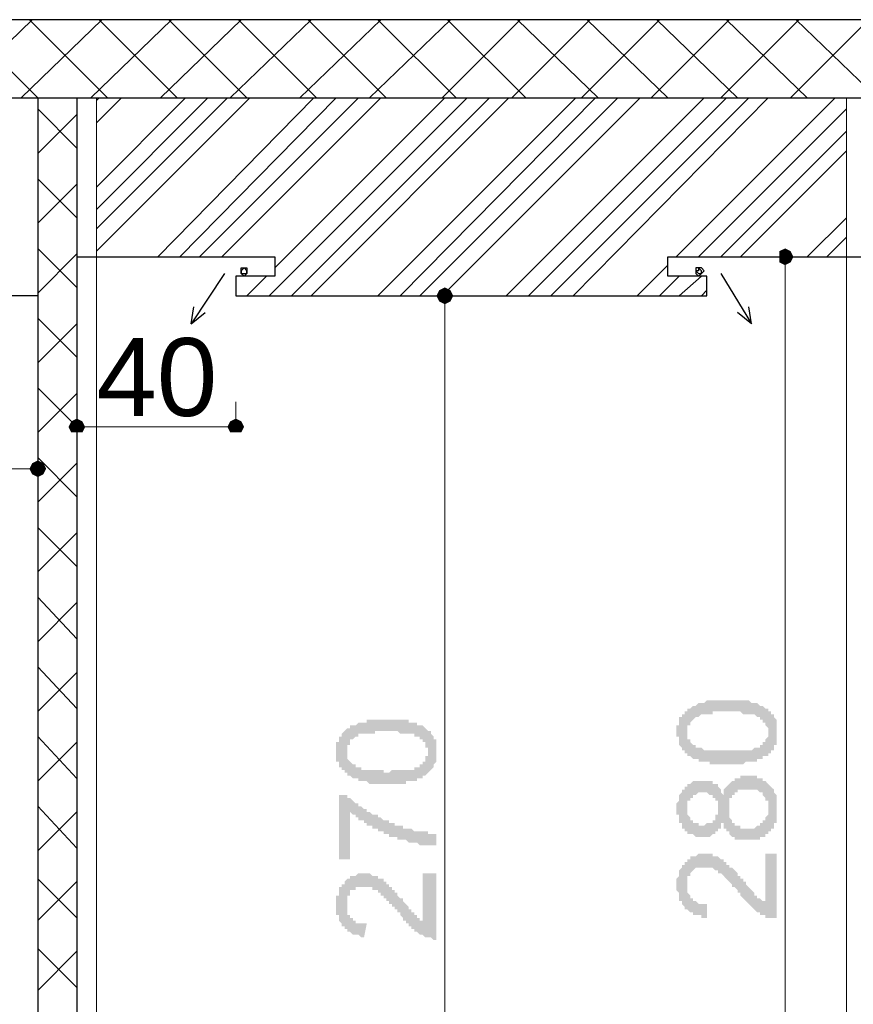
# Model space of a CAD drawing. Header units: metres. Extents: x 5.7 to 89.8, y 4 to 63.5.
# Tile 4 of 72: x 14.7 to 17.6, y 14 to 17.4. Entities that reach past the tile are written whole.
import ezdxf

# ---------------------------------------------------------------- set-up
doc = ezdxf.new("R2010")
doc.units = ezdxf.units.M
doc.header["$MEASUREMENT"] = 0
for name, color, linetype in [('PDF11_boresh-1', 7, 'Continuous'), ('PDF11_dim', 7, 'Continuous'), ('PDF11_halozen', 7, 'Continuous'), ('PDF11_hatch-borshi', 7, 'Continuous'), ('PDF11_kaff', 7, 'Continuous'), ('PDF11_Text', 7, 'Continuous'), ('PDF11_wall', 7, 'Continuous'), ('PDF11_wall-asli', 7, 'Continuous')]:
    doc.layers.add(name, color=color, linetype=linetype)
doc.styles.add('PDF Arial', font='arial.ttf')

msp = doc.modelspace()

# ---------------------------------------------------------------- hatches: boundary and pattern name
at = {"layer": 'PDF11_dim', "transparency": 33554559}
h = msp.add_hatch(color=256, dxfattribs=at)
h.paths.add_polyline_path([(17.1467, 14.7999), (17.1467, 14.7999), (17.1371, 14.7999), (17.1371, 14.7999), (17.1275, 14.7999), (17.1275, 14.7999), (17.1179, 14.7999), (17.1082, 14.7999), (17.1082, 14.7999), (17.0986, 14.7999), (17.0986, 14.7999), (17.089, 14.7999), (17.089, 14.8096), (17.089, 14.8096), (17.0793, 14.8096), (17.0793, 14.8096), (17.0697, 14.8096), (17.0697, 14.8096), (17.0601, 14.8096), (17.0601, 14.8096), (17.0601, 14.8096), (17.0504, 14.8096), (17.0504, 14.8192), (17.0408, 14.8192), (17.0408, 14.8192), (17.0312, 14.8192), (17.0312, 14.8192), (17.0215, 14.8288), (17.0215, 14.8288), (17.0215, 14.8288), (17.0119, 14.8288), (17.0119, 14.8385), (17.0119, 14.8385), (17.0023, 14.8385), (17.0023, 14.8481), (17.0023, 14.8481), (16.9926, 14.8481), (16.9926, 14.8577), (16.9926, 14.8577), (16.9926, 14.8577), (16.983, 14.8674), (16.983, 14.8674), (16.983, 14.877), (16.983, 14.877), (16.983, 14.8866), (16.983, 14.8866), (16.983, 14.8963), (16.9734, 14.8963), (16.9734, 14.9059), (16.9734, 14.9059), (16.9734, 14.9155), (16.9734, 14.9155), (16.9734, 14.9155), (16.9734, 14.9251), (16.9734, 14.9251), (16.9734, 14.9348), (16.983, 14.9348), (16.983, 14.9444), (16.983, 14.9444), (16.983, 14.954), (16.983, 14.954), (16.983, 14.954), (16.983, 14.9637), (16.9926, 14.9637), (16.9926, 14.9637), (16.9926, 14.9733), (17.0023, 14.9733), (17.0023, 14.9829), (17.0023, 14.9829), (17.0119, 14.9829), (17.0119, 14.9926), (17.0119, 14.9926), (17.0215, 14.9926), (17.0215, 14.9926), (17.0312, 15.0022), (17.0312, 15.0022), (17.0312, 15.0022), (17.0408, 15.0022), (17.0408, 15.0022), (17.0504, 15.0118), (17.0504, 15.0118), (17.0601, 15.0118), (17.0601, 15.0118), (17.0697, 15.0118), (17.0697, 15.0118), (17.0697, 15.0118), (17.0793, 15.0215), (17.0793, 15.0215), (17.089, 15.0215), (17.089, 15.0215), (17.0986, 15.0215), (17.0986, 15.0215), (17.0986, 15.0215), (17.1082, 15.0215), (17.1082, 15.0215), (17.1179, 15.0215), (17.1179, 15.0215), (17.1275, 15.0215), (17.1371, 15.0215), (17.1371, 15.0215), (17.1467, 15.0215), (17.1467, 15.0215), (17.1467, 15.0215), (17.1564, 15.0215), (17.166, 15.0215), (17.166, 15.0215), (17.1756, 15.0215), (17.1756, 15.0215), (17.1853, 15.0215), (17.1853, 15.0215), (17.1949, 15.0215), (17.1949, 15.0215), (17.2045, 15.0215), (17.2045, 15.0215), (17.2142, 15.0215), (17.2142, 15.0215), (17.2238, 15.0215), (17.2238, 15.0215), (17.2334, 15.0118), (17.2334, 15.0118), (17.2334, 15.0118), (17.2431, 15.0118), (17.2431, 15.0118), (17.2431, 15.0118), (17.2527, 15.0118), (17.2527, 15.0118), (17.2623, 15.0022), (17.2623, 15.0022), (17.272, 15.0022), (17.272, 15.0022), (17.2816, 14.9926), (17.2816, 14.9926), (17.2912, 14.9926), (17.2912, 14.9926), (17.2912, 14.9829), (17.3008, 14.9829), (17.3008, 14.9829), (17.3008, 14.9733), (17.3008, 14.9733), (17.3105, 14.9733), (17.3105, 14.9637), (17.3105, 14.9637), (17.3105, 14.9637), (17.3201, 14.954), (17.3201, 14.954), (17.3201, 14.9444), (17.3201, 14.9444), (17.3201, 14.9348), (17.3201, 14.9348), (17.3201, 14.9251), (17.3201, 14.9251), (17.3201, 14.9155), (17.3201, 14.9155), (17.3201, 14.9155), (17.3201, 14.9059), (17.3201, 14.9059), (17.3201, 14.8963), (17.3201, 14.8963), (17.3201, 14.8866), (17.3201, 14.8866), (17.3201, 14.877), (17.3201, 14.877), (17.3201, 14.8674), (17.3105, 14.8674), (17.3105, 14.8577), (17.3105, 14.8577), (17.3105, 14.8577), (17.3105, 14.8481), (17.3008, 14.8481), (17.3008, 14.8481), (17.3008, 14.8385), (17.2912, 14.8385), (17.2912, 14.8385), (17.2912, 14.8385), (17.2912, 14.8288), (17.2816, 14.8288), (17.2816, 14.8288), (17.2816, 14.8288), (17.272, 14.8288), (17.272, 14.8192), (17.272, 14.8192), (17.2623, 14.8192), (17.2623, 14.8192), (17.2527, 14.8192), (17.2527, 14.8192), (17.2527, 14.8096), (17.2431, 14.8096), (17.2431, 14.8096), (17.2334, 14.8096), (17.2334, 14.8096), (17.2238, 14.8096), (17.2238, 14.8096), (17.2142, 14.8096), (17.2142, 14.8096), (17.2045, 14.7999), (17.2045, 14.7999), (17.1949, 14.7999), (17.1949, 14.7999), (17.1853, 14.7999), (17.1756, 14.7999), (17.1756, 14.7999), (17.166, 14.7999), (17.166, 14.7999), (17.1564, 14.7999), (17.1467, 14.7999)], flags=0)
h.paths.add_polyline_path([(17.1467, 14.8481), (17.1564, 14.8481), (17.166, 14.8481), (17.166, 14.8481), (17.1756, 14.8481), (17.1853, 14.8481), (17.1853, 14.8481), (17.1949, 14.8481), (17.2045, 14.8481), (17.2045, 14.8481), (17.2142, 14.8481), (17.2142, 14.8481), (17.2238, 14.8481), (17.2238, 14.8481), (17.2334, 14.8481), (17.2334, 14.8481), (17.2334, 14.8481), (17.2431, 14.8577), (17.2431, 14.8577), (17.2431, 14.8577), (17.2527, 14.8577), (17.2527, 14.8577), (17.2527, 14.8577), (17.2623, 14.8577), (17.2623, 14.8674), (17.2623, 14.8674), (17.2623, 14.8674), (17.272, 14.8674), (17.272, 14.877), (17.2816, 14.877), (17.2816, 14.877), (17.2816, 14.8866), (17.2816, 14.8866), (17.2912, 14.8963), (17.2912, 14.8963), (17.2912, 14.8963), (17.2912, 14.9059), (17.2912, 14.9059), (17.2912, 14.9155), (17.2912, 14.9155), (17.2912, 14.9251), (17.2912, 14.9251), (17.2912, 14.9251), (17.2816, 14.9348), (17.2816, 14.9348), (17.2816, 14.9444), (17.2816, 14.9444), (17.272, 14.9444), (17.272, 14.954), (17.272, 14.954), (17.2623, 14.954), (17.2623, 14.9637), (17.2623, 14.9637), (17.2623, 14.9637), (17.2527, 14.9637), (17.2527, 14.9637), (17.2527, 14.9637), (17.2431, 14.9733), (17.2431, 14.9733), (17.2334, 14.9733), (17.2334, 14.9733), (17.2334, 14.9733), (17.2238, 14.9733), (17.2238, 14.9733), (17.2142, 14.9733), (17.2142, 14.9733), (17.2045, 14.9733), (17.2045, 14.9733), (17.1949, 14.9829), (17.1949, 14.9829), (17.1853, 14.9829), (17.1756, 14.9829), (17.1756, 14.9829), (17.166, 14.9829), (17.1564, 14.9829), (17.1564, 14.9829), (17.1467, 14.9829), (17.1467, 14.9829), (17.1371, 14.9829), (17.1275, 14.9829), (17.1275, 14.9829), (17.1179, 14.9829), (17.1082, 14.9829), (17.1082, 14.9829), (17.0986, 14.9829), (17.0986, 14.9733), (17.089, 14.9733), (17.089, 14.9733), (17.0793, 14.9733), (17.0793, 14.9733), (17.0697, 14.9733), (17.0697, 14.9733), (17.0601, 14.9733), (17.0601, 14.9733), (17.0601, 14.9733), (17.0504, 14.9637), (17.0504, 14.9637), (17.0504, 14.9637), (17.0408, 14.9637), (17.0408, 14.9637), (17.0408, 14.9637), (17.0408, 14.9637), (17.0312, 14.954), (17.0312, 14.954), (17.0312, 14.954), (17.0215, 14.9444), (17.0215, 14.9444), (17.0215, 14.9444), (17.0215, 14.9348), (17.0119, 14.9348), (17.0119, 14.9251), (17.0119, 14.9251), (17.0119, 14.9155), (17.0119, 14.9155), (17.0119, 14.9155), (17.0119, 14.9059), (17.0119, 14.9059), (17.0119, 14.8963), (17.0119, 14.8963), (17.0119, 14.8866), (17.0215, 14.8866), (17.0215, 14.877), (17.0215, 14.877), (17.0215, 14.877), (17.0312, 14.8674), (17.0312, 14.8674), (17.0312, 14.8674), (17.0408, 14.8674), (17.0408, 14.8577), (17.0408, 14.8577), (17.0504, 14.8577), (17.0504, 14.8577), (17.0504, 14.8577), (17.0601, 14.8577), (17.0601, 14.8577), (17.0601, 14.8577), (17.0697, 14.8481), (17.0697, 14.8481), (17.0793, 14.8481), (17.0793, 14.8481), (17.089, 14.8481), (17.089, 14.8481), (17.0986, 14.8481), (17.0986, 14.8481), (17.1082, 14.8481), (17.1082, 14.8481), (17.1179, 14.8481), (17.1275, 14.8481), (17.1275, 14.8481), (17.1371, 14.8481), (17.1467, 14.8481), (17.1467, 14.8481), (17.1467, 14.8481)], flags=0)
h = msp.add_hatch(color=256, dxfattribs=at)
h.paths.add_polyline_path([(15.9717, 14.7325), (15.9717, 14.7325), (15.9621, 14.7325), (15.9525, 14.7325), (15.9525, 14.7325), (15.9428, 14.7325), (15.9428, 14.7325), (15.9332, 14.7325), (15.9332, 14.7325), (15.9236, 14.7325), (15.9236, 14.7325), (15.914, 14.7325), (15.914, 14.7325), (15.9043, 14.7422), (15.9043, 14.7422), (15.8947, 14.7422), (15.8947, 14.7422), (15.8947, 14.7422), (15.8851, 14.7422), (15.8851, 14.7422), (15.8754, 14.7422), (15.8754, 14.7422), (15.8754, 14.7518), (15.8658, 14.7518), (15.8658, 14.7518), (15.8562, 14.7518), (15.8562, 14.7518), (15.8465, 14.7614), (15.8465, 14.7614), (15.8369, 14.7614), (15.8369, 14.7614), (15.8369, 14.7711), (15.8273, 14.7711), (15.8273, 14.7711), (15.8273, 14.7807), (15.8176, 14.7807), (15.8176, 14.7807), (15.8176, 14.7903), (15.8176, 14.7903), (15.808, 14.7903), (15.808, 14.7999), (15.808, 14.7999), (15.808, 14.8096), (15.808, 14.8096), (15.7984, 14.8096), (15.7984, 14.8192), (15.7984, 14.8192), (15.7984, 14.8288), (15.7984, 14.8288), (15.7984, 14.8385), (15.7984, 14.8481), (15.7984, 14.8481), (15.7984, 14.8481), (15.7984, 14.8577), (15.7984, 14.8577), (15.7984, 14.8674), (15.7984, 14.8674), (15.7984, 14.877), (15.808, 14.877), (15.808, 14.877), (15.808, 14.8866), (15.808, 14.8866), (15.808, 14.8963), (15.808, 14.8963), (15.8176, 14.8963), (15.8176, 14.9059), (15.8176, 14.9059), (15.8273, 14.9155), (15.8273, 14.9155), (15.8273, 14.9155), (15.8369, 14.9251), (15.8369, 14.9251), (15.8465, 14.9251), (15.8465, 14.9251), (15.8465, 14.9348), (15.8562, 14.9348), (15.8562, 14.9348), (15.8658, 14.9348), (15.8658, 14.9348), (15.8754, 14.9444), (15.8754, 14.9444), (15.8754, 14.9444), (15.8851, 14.9444), (15.8947, 14.9444), (15.8947, 14.9444), (15.8947, 14.9444), (15.9043, 14.9444), (15.9043, 14.954), (15.9043, 14.954), (15.914, 14.954), (15.914, 14.954), (15.9236, 14.954), (15.9236, 14.954), (15.9332, 14.954), (15.9332, 14.954), (15.9428, 14.954), (15.9428, 14.954), (15.9525, 14.954), (15.9525, 14.954), (15.9621, 14.954), (15.9717, 14.954), (15.9717, 14.954), (15.9717, 14.954), (15.9814, 14.954), (15.9814, 14.954), (15.991, 14.954), (16.0006, 14.954), (16.0006, 14.954), (16.0103, 14.954), (16.0103, 14.954), (16.0199, 14.954), (16.0199, 14.954), (16.0295, 14.954), (16.0295, 14.954), (16.0392, 14.954), (16.0392, 14.954), (16.0488, 14.954), (16.0488, 14.9444), (16.0488, 14.9444), (16.0584, 14.9444), (16.0584, 14.9444), (16.0681, 14.9444), (16.0681, 14.9444), (16.0681, 14.9444), (16.0777, 14.9444), (16.0777, 14.9348), (16.0873, 14.9348), (16.0873, 14.9348), (16.0969, 14.9348), (16.0969, 14.9348), (16.1066, 14.9251), (16.1066, 14.9251), (16.1066, 14.9251), (16.1162, 14.9155), (16.1162, 14.9155), (16.1162, 14.9155), (16.1258, 14.9155), (16.1258, 14.9059), (16.1258, 14.9059), (16.1258, 14.9059), (16.1355, 14.8963), (16.1355, 14.8963), (16.1355, 14.8866), (16.1355, 14.8866), (16.1451, 14.8866), (16.1451, 14.877), (16.1451, 14.877), (16.1451, 14.8674), (16.1451, 14.8674), (16.1451, 14.8577), (16.1451, 14.8577), (16.1451, 14.8481), (16.1451, 14.8481), (16.1451, 14.8481), (16.1451, 14.8385), (16.1451, 14.8385), (16.1451, 14.8288), (16.1451, 14.8288), (16.1451, 14.8192), (16.1451, 14.8192), (16.1451, 14.8096), (16.1451, 14.8096), (16.1355, 14.7999), (16.1355, 14.7999), (16.1355, 14.7903), (16.1355, 14.7903), (16.1355, 14.7903), (16.1258, 14.7807), (16.1258, 14.7807), (16.1258, 14.7807), (16.1162, 14.7711), (16.1162, 14.7711), (16.1162, 14.7711), (16.1162, 14.7711), (16.1066, 14.7614), (16.1066, 14.7614), (16.1066, 14.7614), (16.0969, 14.7614), (16.0969, 14.7518), (16.0969, 14.7518), (16.0873, 14.7518), (16.0873, 14.7518), (16.0873, 14.7518), (16.0777, 14.7518), (16.0777, 14.7422), (16.0681, 14.7422), (16.0681, 14.7422), (16.0584, 14.7422), (16.0584, 14.7422), (16.0584, 14.7422), (16.0488, 14.7422), (16.0488, 14.7422), (16.0392, 14.7422), (16.0392, 14.7325), (16.0295, 14.7325), (16.0199, 14.7325), (16.0199, 14.7325), (16.0103, 14.7325), (16.0103, 14.7325), (16.0006, 14.7325), (16.0006, 14.7325), (15.991, 14.7325), (15.9814, 14.7325), (15.9814, 14.7325), (15.9717, 14.7325)], flags=0)
h.paths.add_polyline_path([(15.9717, 14.7711), (15.9814, 14.7711), (15.991, 14.7807), (15.991, 14.7807), (16.0006, 14.7807), (16.0103, 14.7807), (16.0103, 14.7807), (16.0199, 14.7807), (16.0199, 14.7807), (16.0295, 14.7807), (16.0295, 14.7807), (16.0392, 14.7807), (16.0392, 14.7807), (16.0488, 14.7807), (16.0488, 14.7807), (16.0584, 14.7807), (16.0584, 14.7807), (16.0681, 14.7807), (16.0681, 14.7903), (16.0681, 14.7903), (16.0777, 14.7903), (16.0777, 14.7903), (16.0777, 14.7903), (16.0777, 14.7903), (16.0873, 14.7903), (16.0873, 14.7999), (16.0873, 14.7999), (16.0969, 14.7999), (16.0969, 14.8096), (16.0969, 14.8096), (16.1066, 14.8096), (16.1066, 14.8192), (16.1066, 14.8192), (16.1066, 14.8192), (16.1066, 14.8288), (16.1162, 14.8288), (16.1162, 14.8385), (16.1162, 14.8385), (16.1162, 14.8481), (16.1162, 14.8481), (16.1162, 14.8481), (16.1162, 14.8577), (16.1066, 14.8577), (16.1066, 14.8674), (16.1066, 14.8674), (16.1066, 14.877), (16.1066, 14.877), (16.0969, 14.877), (16.0969, 14.8866), (16.0969, 14.8866), (16.0873, 14.8866), (16.0873, 14.8963), (16.0873, 14.8963), (16.0777, 14.8963), (16.0777, 14.8963), (16.0777, 14.8963), (16.0681, 14.8963), (16.0681, 14.8963), (16.0681, 14.9059), (16.0584, 14.9059), (16.0584, 14.9059), (16.0488, 14.9059), (16.0488, 14.9059), (16.0488, 14.9059), (16.0392, 14.9059), (16.0392, 14.9059), (16.0295, 14.9059), (16.0199, 14.9059), (16.0199, 14.9059), (16.0103, 14.9155), (16.0103, 14.9155), (16.0006, 14.9155), (15.991, 14.9155), (15.991, 14.9155), (15.9814, 14.9155), (15.9717, 14.9155), (15.9717, 14.9155), (15.9621, 14.9155), (15.9621, 14.9155), (15.9525, 14.9155), (15.9428, 14.9155), (15.9428, 14.9155), (15.9332, 14.9155), (15.9332, 14.9059), (15.9236, 14.9059), (15.9236, 14.9059), (15.914, 14.9059), (15.9043, 14.9059), (15.9043, 14.9059), (15.9043, 14.9059), (15.8947, 14.9059), (15.8947, 14.9059), (15.8851, 14.9059), (15.8851, 14.9059), (15.8754, 14.9059), (15.8754, 14.8963), (15.8754, 14.8963), (15.8658, 14.8963), (15.8658, 14.8963), (15.8658, 14.8963), (15.8658, 14.8963), (15.8658, 14.8963), (15.8562, 14.8866), (15.8562, 14.8866), (15.8465, 14.8866), (15.8465, 14.877), (15.8465, 14.877), (15.8465, 14.8674), (15.8369, 14.8674), (15.8369, 14.8674), (15.8369, 14.8577), (15.8369, 14.8577), (15.8369, 14.8481), (15.8369, 14.8481), (15.8369, 14.8481), (15.8369, 14.8385), (15.8369, 14.8385), (15.8369, 14.8288), (15.8369, 14.8288), (15.8369, 14.8192), (15.8369, 14.8192), (15.8465, 14.8096), (15.8465, 14.8096), (15.8465, 14.8096), (15.8562, 14.7999), (15.8562, 14.7999), (15.8562, 14.7999), (15.8658, 14.7999), (15.8658, 14.7903), (15.8658, 14.7903), (15.8658, 14.7903), (15.8754, 14.7903), (15.8754, 14.7903), (15.8754, 14.7903), (15.8851, 14.7903), (15.8851, 14.7807), (15.8947, 14.7807), (15.8947, 14.7807), (15.9043, 14.7807), (15.9043, 14.7807), (15.914, 14.7807), (15.914, 14.7807), (15.9236, 14.7807), (15.9236, 14.7807), (15.9332, 14.7807), (15.9332, 14.7807), (15.9428, 14.7807), (15.9428, 14.7807), (15.9525, 14.7807), (15.9621, 14.7807), (15.9621, 14.7711), (15.9717, 14.7711), (15.9717, 14.7711)], flags=0)
h = msp.add_hatch(color=256, dxfattribs=at)
h.paths.add_polyline_path([(17.1371, 14.5977), (17.1275, 14.5977), (17.1275, 14.5881), (17.1275, 14.5881), (17.1275, 14.5784), (17.1275, 14.5784), (17.1179, 14.5784), (17.1179, 14.5688), (17.1179, 14.5688), (17.1082, 14.5688), (17.1082, 14.5592), (17.1082, 14.5592), (17.0986, 14.5592), (17.0986, 14.5592), (17.0986, 14.5592), (17.089, 14.5495), (17.089, 14.5495), (17.0793, 14.5495), (17.0793, 14.5495), (17.0697, 14.5495), (17.0697, 14.5495), (17.0601, 14.5495), (17.0601, 14.5495), (17.0504, 14.5495), (17.0504, 14.5495), (17.0408, 14.5495), (17.0408, 14.5495), (17.0408, 14.5495), (17.0312, 14.5592), (17.0312, 14.5592), (17.0215, 14.5592), (17.0215, 14.5592), (17.0119, 14.5592), (17.0119, 14.5688), (17.0119, 14.5688), (17.0023, 14.5688), (17.0023, 14.5784), (17.0023, 14.5784), (17.0023, 14.5784), (16.9926, 14.5784), (16.9926, 14.5881), (16.9926, 14.5881), (16.9926, 14.5977), (16.983, 14.5977), (16.983, 14.5977), (16.983, 14.6073), (16.983, 14.6073), (16.983, 14.617), (16.983, 14.617), (16.983, 14.6266), (16.9734, 14.6266), (16.9734, 14.6362), (16.9734, 14.6362), (16.9734, 14.6458), (16.9734, 14.6458), (16.9734, 14.6555), (16.9734, 14.6555), (16.9734, 14.6651), (16.9734, 14.6651), (16.983, 14.6747), (16.983, 14.6747), (16.983, 14.6844), (16.983, 14.6844), (16.983, 14.694), (16.983, 14.694), (16.983, 14.694), (16.9926, 14.7036), (16.9926, 14.7036), (16.9926, 14.7133), (16.9926, 14.7133), (17.0023, 14.7133), (17.0023, 14.7229), (17.0023, 14.7229), (17.0119, 14.7229), (17.0119, 14.7325), (17.0215, 14.7325), (17.0215, 14.7325), (17.0215, 14.7325), (17.0312, 14.7422), (17.0312, 14.7422), (17.0408, 14.7422), (17.0408, 14.7422), (17.0504, 14.7422), (17.0504, 14.7422), (17.0504, 14.7422), (17.0601, 14.7422), (17.0601, 14.7422), (17.0697, 14.7422), (17.0697, 14.7422), (17.0793, 14.7422), (17.0793, 14.7422), (17.089, 14.7422), (17.089, 14.7422), (17.089, 14.7422), (17.0986, 14.7422), (17.0986, 14.7325), (17.1082, 14.7325), (17.1082, 14.7325), (17.1082, 14.7325), (17.1179, 14.7325), (17.1179, 14.7229), (17.1179, 14.7229), (17.1179, 14.7229), (17.1275, 14.7133), (17.1275, 14.7133), (17.1275, 14.7036), (17.1275, 14.7036), (17.1371, 14.694), (17.1371, 14.694), (17.1371, 14.7036), (17.1371, 14.7036), (17.1371, 14.7133), (17.1371, 14.7133), (17.1467, 14.7229), (17.1467, 14.7229), (17.1467, 14.7229), (17.1564, 14.7325), (17.1564, 14.7325), (17.1564, 14.7325), (17.166, 14.7422), (17.166, 14.7422), (17.166, 14.7422), (17.1756, 14.7422), (17.1756, 14.7518), (17.1756, 14.7518), (17.1853, 14.7518), (17.1853, 14.7518), (17.1949, 14.7518), (17.1949, 14.7614), (17.2045, 14.7614), (17.2045, 14.7614), (17.2142, 14.7614), (17.2142, 14.7614), (17.2238, 14.7614), (17.2238, 14.7614), (17.2238, 14.7614), (17.2334, 14.7614), (17.2334, 14.7614), (17.2431, 14.7614), (17.2431, 14.7614), (17.2527, 14.7614), (17.2527, 14.7518), (17.2623, 14.7518), (17.2623, 14.7518), (17.2623, 14.7518), (17.272, 14.7518), (17.272, 14.7422), (17.2816, 14.7422), (17.2816, 14.7422), (17.2816, 14.7422), (17.2912, 14.7325), (17.2912, 14.7325), (17.2912, 14.7325), (17.3008, 14.7229), (17.3008, 14.7229), (17.3008, 14.7229), (17.3105, 14.7133), (17.3105, 14.7133), (17.3105, 14.7036), (17.3105, 14.7036), (17.3105, 14.7036), (17.3201, 14.694), (17.3201, 14.694), (17.3201, 14.6844), (17.3201, 14.6844), (17.3201, 14.6747), (17.3201, 14.6747), (17.3201, 14.6651), (17.3201, 14.6651), (17.3201, 14.6555), (17.3201, 14.6555), (17.3201, 14.6458), (17.3201, 14.6458), (17.3201, 14.6458), (17.3201, 14.6362), (17.3201, 14.6362), (17.3201, 14.6266), (17.3201, 14.6266), (17.3201, 14.617), (17.3201, 14.617), (17.3201, 14.6073), (17.3201, 14.6073), (17.3201, 14.5977), (17.3105, 14.5977), (17.3105, 14.5881), (17.3105, 14.5881), (17.3105, 14.5881), (17.3105, 14.5784), (17.3008, 14.5784), (17.3008, 14.5688), (17.3008, 14.5688), (17.2912, 14.5688), (17.2912, 14.5688), (17.2912, 14.5592), (17.2912, 14.5592), (17.2816, 14.5592), (17.2816, 14.5495), (17.2816, 14.5495), (17.272, 14.5495), (17.272, 14.5495), (17.2623, 14.5495), (17.2623, 14.5399), (17.2527, 14.5399), (17.2527, 14.5399), (17.2527, 14.5399), (17.2431, 14.5399), (17.2431, 14.5399), (17.2334, 14.5399), (17.2334, 14.5399), (17.2238, 14.5399), (17.2238, 14.5399), (17.2142, 14.5399), (17.2142, 14.5399), (17.2045, 14.5399), (17.2045, 14.5399), (17.1949, 14.5399), (17.1949, 14.5399), (17.1853, 14.5399), (17.1853, 14.5399), (17.1756, 14.5399), (17.1756, 14.5495), (17.166, 14.5495), (17.166, 14.5495), (17.166, 14.5495), (17.1564, 14.5592), (17.1564, 14.5592), (17.1564, 14.5592), (17.1564, 14.5688), (17.1467, 14.5688), (17.1467, 14.5688), (17.1467, 14.5784), (17.1371, 14.5784), (17.1371, 14.5881), (17.1371, 14.5881), (17.1371, 14.5977), (17.1371, 14.5977), (17.1371, 14.5977)], flags=0)
h.paths.add_polyline_path([(17.0601, 14.5881), (17.0697, 14.5881), (17.0697, 14.5881), (17.0793, 14.5977), (17.0793, 14.5977), (17.089, 14.5977), (17.089, 14.5977), (17.0986, 14.5977), (17.0986, 14.6073), (17.0986, 14.6073), (17.0986, 14.6073), (17.1082, 14.6073), (17.1082, 14.617), (17.1082, 14.617), (17.1082, 14.6266), (17.1179, 14.6266), (17.1179, 14.6266), (17.1179, 14.6362), (17.1179, 14.6362), (17.1179, 14.6458), (17.1179, 14.6458), (17.1179, 14.6555), (17.1179, 14.6555), (17.1179, 14.6651), (17.1179, 14.6651), (17.1179, 14.6747), (17.1082, 14.6747), (17.1082, 14.6747), (17.1082, 14.6844), (17.1082, 14.6844), (17.0986, 14.6844), (17.0986, 14.694), (17.0986, 14.694), (17.089, 14.694), (17.089, 14.694), (17.0793, 14.7036), (17.0793, 14.7036), (17.0793, 14.7036), (17.0697, 14.7036), (17.0697, 14.7036), (17.0601, 14.7036), (17.0601, 14.7036), (17.0504, 14.7036), (17.0504, 14.7036), (17.0408, 14.694), (17.0408, 14.694), (17.0312, 14.694), (17.0312, 14.694), (17.0312, 14.6844), (17.0312, 14.6844), (17.0215, 14.6844), (17.0215, 14.6844), (17.0215, 14.6747), (17.0119, 14.6747), (17.0119, 14.6651), (17.0119, 14.6651), (17.0119, 14.6555), (17.0119, 14.6555), (17.0119, 14.6458), (17.0119, 14.6458), (17.0119, 14.6458), (17.0119, 14.6362), (17.0119, 14.6362), (17.0119, 14.6266), (17.0119, 14.6266), (17.0215, 14.617), (17.0215, 14.617), (17.0215, 14.617), (17.0215, 14.6073), (17.0312, 14.6073), (17.0312, 14.6073), (17.0312, 14.5977), (17.0408, 14.5977), (17.0408, 14.5977), (17.0504, 14.5977), (17.0504, 14.5977), (17.0504, 14.5881), (17.0601, 14.5881), (17.0601, 14.5881)], flags=0)
h.paths.add_polyline_path([(17.2238, 14.5784), (17.2238, 14.5784), (17.2334, 14.5784), (17.2334, 14.5784), (17.2431, 14.5784), (17.2431, 14.5784), (17.2527, 14.5881), (17.2527, 14.5881), (17.2527, 14.5881), (17.2623, 14.5881), (17.2623, 14.5881), (17.2623, 14.5977), (17.272, 14.5977), (17.272, 14.5977), (17.272, 14.6073), (17.2816, 14.6073), (17.2816, 14.617), (17.2816, 14.617), (17.2816, 14.617), (17.2912, 14.6266), (17.2912, 14.6266), (17.2912, 14.6362), (17.2912, 14.6362), (17.2912, 14.6458), (17.2912, 14.6458), (17.2912, 14.6555), (17.2912, 14.6555), (17.2912, 14.6651), (17.2912, 14.6651), (17.2912, 14.6747), (17.2816, 14.6747), (17.2816, 14.6844), (17.2816, 14.6844), (17.2816, 14.6844), (17.272, 14.694), (17.272, 14.694), (17.272, 14.694), (17.272, 14.7036), (17.2623, 14.7036), (17.2623, 14.7036), (17.2527, 14.7133), (17.2527, 14.7133), (17.2527, 14.7133), (17.2431, 14.7133), (17.2431, 14.7133), (17.2334, 14.7133), (17.2334, 14.7133), (17.2238, 14.7133), (17.2238, 14.7133), (17.2142, 14.7133), (17.2142, 14.7133), (17.2045, 14.7133), (17.2045, 14.7133), (17.1949, 14.7133), (17.1949, 14.7133), (17.1853, 14.7133), (17.1853, 14.7036), (17.1853, 14.7036), (17.1756, 14.7036), (17.1756, 14.7036), (17.1756, 14.694), (17.166, 14.694), (17.166, 14.694), (17.166, 14.6844), (17.1564, 14.6844), (17.1564, 14.6747), (17.1564, 14.6747), (17.1564, 14.6747), (17.1564, 14.6651), (17.1564, 14.6651), (17.1564, 14.6555), (17.1564, 14.6555), (17.1564, 14.6458), (17.1564, 14.6458), (17.1564, 14.6362), (17.1564, 14.6362), (17.1564, 14.6266), (17.1564, 14.6266), (17.1564, 14.617), (17.1564, 14.617), (17.166, 14.6073), (17.166, 14.6073), (17.166, 14.6073), (17.166, 14.5977), (17.1756, 14.5977), (17.1756, 14.5977), (17.1756, 14.5881), (17.1853, 14.5881), (17.1853, 14.5881), (17.1949, 14.5881), (17.1949, 14.5784), (17.1949, 14.5784), (17.2045, 14.5784), (17.2045, 14.5784), (17.2142, 14.5784), (17.2142, 14.5784), (17.2238, 14.5784)], flags=0)
for points in [[(15.8465, 14.4725), (15.808, 14.4725), (15.808, 14.694), (15.8369, 14.694), (15.8369, 14.6844), (15.8465, 14.6844), (15.8465, 14.6844), (15.8465, 14.6844), (15.8562, 14.6747), (15.8562, 14.6747), (15.8562, 14.6747), (15.8658, 14.6651), (15.8658, 14.6651), (15.8754, 14.6651), (15.8754, 14.6651), (15.8754, 14.6555), (15.8851, 14.6555), (15.8851, 14.6555), (15.8947, 14.6458), (15.8947, 14.6458), (15.8947, 14.6458), (15.9043, 14.6458), (15.9043, 14.6362), (15.914, 14.6362), (15.914, 14.6362), (15.9236, 14.6266), (15.9236, 14.6266), (15.9332, 14.6266), (15.9332, 14.6266), (15.9428, 14.6266), (15.9428, 14.617), (15.9428, 14.617), (15.9525, 14.617), (15.9525, 14.617), (15.9621, 14.6073), (15.9621, 14.6073), (15.9717, 14.6073), (15.9717, 14.6073), (15.9814, 14.6073), (15.9814, 14.5977), (15.9814, 14.5977), (15.991, 14.5977), (15.991, 14.5977), (16.0006, 14.5977), (16.0006, 14.5881), (16.0103, 14.5881), (16.0103, 14.5881), (16.0199, 14.5881), (16.0199, 14.5881), (16.0295, 14.5881), (16.0295, 14.5784), (16.0392, 14.5784), (16.0392, 14.5784), (16.0392, 14.5784), (16.0488, 14.5784), (16.0488, 14.5784), (16.0584, 14.5784), (16.0584, 14.5784), (16.0681, 14.5688), (16.0681, 14.5688), (16.0777, 14.5688), (16.0777, 14.5688), (16.0873, 14.5688), (16.0873, 14.5688), (16.0969, 14.5688), (16.0969, 14.5688), (16.1066, 14.5688), (16.1066, 14.5688), (16.1162, 14.5688), (16.1162, 14.5592), (16.1258, 14.5592), (16.1258, 14.5592), (16.1355, 14.5592), (16.1355, 14.5592), (16.1451, 14.5592), (16.1451, 14.5206), (16.1355, 14.5206), (16.1355, 14.5206), (16.1258, 14.5206), (16.1258, 14.5206), (16.1258, 14.5206), (16.1162, 14.5206), (16.1162, 14.5206), (16.1066, 14.5206), (16.1066, 14.5206), (16.0969, 14.5206), (16.0969, 14.5206), (16.0873, 14.5206), (16.0873, 14.5206), (16.0777, 14.5303), (16.0777, 14.5303), (16.0681, 14.5303), (16.0681, 14.5303), (16.0584, 14.5303), (16.0584, 14.5303), (16.0488, 14.5303), (16.0488, 14.5303), (16.0392, 14.5399), (16.0392, 14.5399), (16.0295, 14.5399), (16.0295, 14.5399), (16.0199, 14.5399), (16.0199, 14.5399), (16.0103, 14.5399), (16.0103, 14.5495), (16.0006, 14.5495), (16.0006, 14.5495), (15.991, 14.5495), (15.991, 14.5495), (15.9814, 14.5495), (15.9814, 14.5592), (15.9814, 14.5592), (15.9717, 14.5592), (15.9717, 14.5592), (15.9621, 14.5592), (15.9621, 14.5688), (15.9525, 14.5688), (15.9525, 14.5688), (15.9428, 14.5688), (15.9428, 14.5688), (15.9428, 14.5784), (15.9332, 14.5784), (15.9332, 14.5784), (15.9236, 14.5784), (15.9236, 14.5881), (15.914, 14.5881), (15.914, 14.5881), (15.9043, 14.5881), (15.9043, 14.5977), (15.8947, 14.5977), (15.8947, 14.5977), (15.8947, 14.6073), (15.8851, 14.6073), (15.8851, 14.6073), (15.8754, 14.6073), (15.8754, 14.617), (15.8754, 14.617), (15.8658, 14.617), (15.8658, 14.6266), (15.8562, 14.6266), (15.8562, 14.6266), (15.8562, 14.6266), (15.8465, 14.6362), (15.8465, 14.6362), (15.8465, 14.6362)], [(17.2816, 14.4917), (17.3201, 14.4917), (17.3201, 14.2702), (17.3105, 14.2702), (17.3105, 14.2702), (17.3008, 14.2702), (17.3008, 14.2702), (17.2912, 14.2702), (17.2912, 14.2702), (17.2912, 14.2702), (17.2816, 14.2702), (17.2816, 14.2702), (17.2816, 14.2799), (17.272, 14.2799), (17.272, 14.2799), (17.2623, 14.2799), (17.2623, 14.2895), (17.2527, 14.2895), (17.2527, 14.2895), (17.2527, 14.2895), (17.2431, 14.2991), (17.2431, 14.2991), (17.2431, 14.2991), (17.2431, 14.2991), (17.2334, 14.3088), (17.2334, 14.3088), (17.2334, 14.3088), (17.2238, 14.3184), (17.2238, 14.3184), (17.2238, 14.3184), (17.2142, 14.328), (17.2142, 14.328), (17.2142, 14.328), (17.2045, 14.3376), (17.2045, 14.3376), (17.1949, 14.3473), (17.1949, 14.3473), (17.1949, 14.3569), (17.1853, 14.3569), (17.1853, 14.3665), (17.1853, 14.3665), (17.1756, 14.3762), (17.1756, 14.3762), (17.166, 14.3762), (17.166, 14.3858), (17.166, 14.3858), (17.1564, 14.3954), (17.1564, 14.3954), (17.1564, 14.3954), (17.1467, 14.4051), (17.1467, 14.4051), (17.1467, 14.4051), (17.1371, 14.4147), (17.1371, 14.4147), (17.1371, 14.4147), (17.1275, 14.4243), (17.1275, 14.4243), (17.1275, 14.4243), (17.1275, 14.4243), (17.1179, 14.4243), (17.1179, 14.434), (17.1082, 14.434), (17.1082, 14.434), (17.0986, 14.4436), (17.0986, 14.4436), (17.0986, 14.4436), (17.089, 14.4436), (17.089, 14.4436), (17.0793, 14.4436), (17.0793, 14.4436), (17.0697, 14.4436), (17.0697, 14.4436), (17.0697, 14.4436), (17.0601, 14.4436), (17.0601, 14.4436), (17.0504, 14.4436), (17.0504, 14.4436), (17.0408, 14.4436), (17.0408, 14.4436), (17.0312, 14.434), (17.0312, 14.434), (17.0312, 14.434), (17.0312, 14.434), (17.0215, 14.4243), (17.0215, 14.4243), (17.0215, 14.4147), (17.0215, 14.4147), (17.0119, 14.4147), (17.0119, 14.4051), (17.0119, 14.4051), (17.0119, 14.3954), (17.0119, 14.3954), (17.0119, 14.3858), (17.0119, 14.3858), (17.0119, 14.3762), (17.0119, 14.3762), (17.0119, 14.3665), (17.0119, 14.3665), (17.0119, 14.3569), (17.0119, 14.3569), (17.0215, 14.3473), (17.0215, 14.3473), (17.0215, 14.3473), (17.0215, 14.3376), (17.0312, 14.3376), (17.0312, 14.3376), (17.0312, 14.328), (17.0312, 14.328), (17.0408, 14.328), (17.0408, 14.328), (17.0504, 14.3184), (17.0504, 14.3184), (17.0601, 14.3184), (17.0601, 14.3184), (17.0697, 14.3184), (17.0697, 14.3184), (17.0793, 14.3184), (17.0793, 14.3184), (17.0793, 14.2702), (17.0697, 14.2702), (17.0601, 14.2702), (17.0601, 14.2799), (17.0504, 14.2799), (17.0504, 14.2799), (17.0408, 14.2799), (17.0408, 14.2799), (17.0408, 14.2799), (17.0312, 14.2799), (17.0312, 14.2895), (17.0215, 14.2895), (17.0215, 14.2895), (17.0215, 14.2895), (17.0119, 14.2991), (17.0119, 14.2991), (17.0023, 14.2991), (17.0023, 14.3088), (17.0023, 14.3088), (17.0023, 14.3088), (16.9926, 14.3184), (16.9926, 14.3184), (16.9926, 14.3184), (16.9926, 14.328), (16.983, 14.328), (16.983, 14.328), (16.983, 14.3376), (16.983, 14.3376), (16.983, 14.3473), (16.983, 14.3473), (16.983, 14.3569), (16.983, 14.3569), (16.9734, 14.3665), (16.9734, 14.3665), (16.9734, 14.3762), (16.9734, 14.3762), (16.9734, 14.3858), (16.9734, 14.3858), (16.9734, 14.3954), (16.9734, 14.3954), (16.9734, 14.4051), (16.983, 14.4147), (16.983, 14.4147), (16.983, 14.4147), (16.983, 14.4243), (16.983, 14.4243), (16.983, 14.434), (16.983, 14.434), (16.9926, 14.4436), (16.9926, 14.4436), (16.9926, 14.4436), (16.9926, 14.4532), (17.0023, 14.4532), (17.0023, 14.4629), (17.0023, 14.4629), (17.0023, 14.4629), (17.0119, 14.4629), (17.0119, 14.4725), (17.0119, 14.4725), (17.0215, 14.4725), (17.0215, 14.4725), (17.0215, 14.4821), (17.0312, 14.4821), (17.0312, 14.4821), (17.0408, 14.4821), (17.0408, 14.4821), (17.0504, 14.4917), (17.0504, 14.4917), (17.0601, 14.4917), (17.0601, 14.4917), (17.0697, 14.4917), (17.0697, 14.4917), (17.0697, 14.4917), (17.0793, 14.4917), (17.0793, 14.4917), (17.089, 14.4917), (17.089, 14.4917), (17.0986, 14.4917), (17.0986, 14.4821), (17.1082, 14.4821), (17.1082, 14.4821), (17.1082, 14.4821), (17.1179, 14.4821), (17.1179, 14.4821), (17.1275, 14.4725), (17.1275, 14.4725), (17.1275, 14.4725), (17.1371, 14.4725), (17.1371, 14.4629), (17.1467, 14.4629), (17.1467, 14.4629), (17.1467, 14.4532), (17.1564, 14.4532), (17.1564, 14.4532), (17.1564, 14.4532), (17.1564, 14.4436), (17.166, 14.4436), (17.166, 14.4436), (17.166, 14.4436), (17.1756, 14.434), (17.1756, 14.434), (17.1756, 14.434), (17.1853, 14.4243), (17.1853, 14.4243), (17.1853, 14.4147), (17.1949, 14.4147), (17.1949, 14.4147), (17.1949, 14.4051), (17.2045, 14.4051), (17.2045, 14.3954), (17.2142, 14.3954), (17.2142, 14.3858), (17.2142, 14.3858), (17.2238, 14.3762), (17.2238, 14.3762), (17.2334, 14.3665), (17.2334, 14.3665), (17.2334, 14.3665), (17.2431, 14.3569), (17.2431, 14.3569), (17.2431, 14.3473), (17.2527, 14.3473), (17.2527, 14.3473), (17.2527, 14.3473), (17.2527, 14.3376), (17.2527, 14.3376), (17.2623, 14.3376), (17.2623, 14.3376), (17.272, 14.328), (17.272, 14.328), (17.272, 14.328), (17.2816, 14.328), (17.2816, 14.328)], [(16.0969, 14.4243), (16.1451, 14.4243), (16.1451, 14.1932), (16.1355, 14.1932), (16.1355, 14.1932), (16.1258, 14.2028), (16.1258, 14.2028), (16.1162, 14.2028), (16.1162, 14.2028), (16.1162, 14.2028), (16.1066, 14.2028), (16.1066, 14.2028), (16.0969, 14.2124), (16.0969, 14.2124), (16.0969, 14.2124), (16.0873, 14.2124), (16.0873, 14.2124), (16.0777, 14.2221), (16.0777, 14.2221), (16.0681, 14.2221), (16.0681, 14.2317), (16.0681, 14.2317), (16.0681, 14.2317), (16.0584, 14.2317), (16.0584, 14.2413), (16.0584, 14.2413), (16.0488, 14.2413), (16.0488, 14.251), (16.0488, 14.251), (16.0392, 14.251), (16.0392, 14.2606), (16.0392, 14.2606), (16.0295, 14.2606), (16.0295, 14.2702), (16.0295, 14.2702), (16.0199, 14.2799), (16.0199, 14.2799), (16.0199, 14.2895), (16.0103, 14.2895), (16.0103, 14.2991), (16.0006, 14.2991), (16.0006, 14.2991), (16.0006, 14.3088), (15.991, 14.3088), (15.991, 14.3184), (15.9814, 14.3184), (15.9814, 14.328), (15.9814, 14.328), (15.9717, 14.328), (15.9717, 14.3376), (15.9717, 14.3376), (15.9621, 14.3376), (15.9621, 14.3473), (15.9621, 14.3473), (15.9525, 14.3473), (15.9525, 14.3473), (15.9525, 14.3569), (15.9525, 14.3569), (15.9428, 14.3569), (15.9428, 14.3569), (15.9428, 14.3665), (15.9332, 14.3665), (15.9332, 14.3665), (15.9236, 14.3665), (15.9236, 14.3762), (15.914, 14.3762), (15.914, 14.3762), (15.9043, 14.3762), (15.9043, 14.3762), (15.9043, 14.3762), (15.8947, 14.3762), (15.8947, 14.3762), (15.8851, 14.3762), (15.8851, 14.3762), (15.8754, 14.3762), (15.8754, 14.3762), (15.8658, 14.3762), (15.8658, 14.3762), (15.8658, 14.3665), (15.8562, 14.3665), (15.8562, 14.3665), (15.8465, 14.3665), (15.8465, 14.3569), (15.8465, 14.3569), (15.8465, 14.3569), (15.8465, 14.3473), (15.8369, 14.3473), (15.8369, 14.3473), (15.8369, 14.3376), (15.8369, 14.3376), (15.8369, 14.328), (15.8369, 14.328), (15.8369, 14.3184), (15.8369, 14.3184), (15.8369, 14.3088), (15.8369, 14.3088), (15.8369, 14.2991), (15.8369, 14.2991), (15.8369, 14.2895), (15.8369, 14.2895), (15.8369, 14.2799), (15.8465, 14.2799), (15.8465, 14.2702), (15.8465, 14.2702), (15.8465, 14.2702), (15.8562, 14.2702), (15.8562, 14.2606), (15.8562, 14.2606), (15.8658, 14.2606), (15.8658, 14.2606), (15.8658, 14.251), (15.8754, 14.251), (15.8754, 14.251), (15.8851, 14.251), (15.8851, 14.251), (15.8947, 14.251), (15.8947, 14.251), (15.9043, 14.251), (15.8947, 14.2028), (15.8947, 14.2028), (15.8851, 14.2028), (15.8851, 14.2028), (15.8754, 14.2124), (15.8754, 14.2124), (15.8658, 14.2124), (15.8658, 14.2124), (15.8562, 14.2124), (15.8562, 14.2124), (15.8465, 14.2221), (15.8465, 14.2221), (15.8465, 14.2221), (15.8369, 14.2221), (15.8369, 14.2317), (15.8369, 14.2317), (15.8273, 14.2317), (15.8273, 14.2317), (15.8273, 14.2413), (15.8176, 14.2413), (15.8176, 14.2413), (15.8176, 14.251), (15.8176, 14.251), (15.808, 14.2606), (15.808, 14.2606), (15.808, 14.2606), (15.808, 14.2702), (15.808, 14.2702), (15.808, 14.2799), (15.7984, 14.2799), (15.7984, 14.2895), (15.7984, 14.2895), (15.7984, 14.2991), (15.7984, 14.2991), (15.7984, 14.3088), (15.7984, 14.3088), (15.7984, 14.3184), (15.7984, 14.3184), (15.7984, 14.328), (15.7984, 14.328), (15.7984, 14.3376), (15.7984, 14.3376), (15.7984, 14.3473), (15.808, 14.3473), (15.808, 14.3569), (15.808, 14.3569), (15.808, 14.3665), (15.808, 14.3665), (15.808, 14.3762), (15.8176, 14.3762), (15.8176, 14.3762), (15.8176, 14.3858), (15.8176, 14.3858), (15.8273, 14.3858), (15.8273, 14.3954), (15.8273, 14.3954), (15.8273, 14.3954), (15.8369, 14.4051), (15.8369, 14.4051), (15.8369, 14.4051), (15.8465, 14.4051), (15.8465, 14.4147), (15.8562, 14.4147), (15.8562, 14.4147), (15.8562, 14.4147), (15.8658, 14.4147), (15.8658, 14.4147), (15.8754, 14.4243), (15.8754, 14.4243), (15.8851, 14.4243), (15.8851, 14.4243), (15.8947, 14.4243), (15.8947, 14.4243), (15.8947, 14.4243), (15.9043, 14.4243), (15.9043, 14.4243), (15.914, 14.4243), (15.914, 14.4243), (15.9236, 14.4147), (15.9236, 14.4147), (15.9332, 14.4147), (15.9332, 14.4147), (15.9428, 14.4147), (15.9428, 14.4147), (15.9428, 14.4051), (15.9525, 14.4051), (15.9525, 14.4051), (15.9621, 14.4051), (15.9621, 14.3954), (15.9621, 14.3954), (15.9717, 14.3954), (15.9717, 14.3858), (15.9717, 14.3858), (15.9814, 14.3858), (15.9814, 14.3858), (15.9814, 14.3762), (15.9814, 14.3762), (15.991, 14.3762), (15.991, 14.3665), (15.991, 14.3665), (16.0006, 14.3665), (16.0006, 14.3569), (16.0006, 14.3569), (16.0103, 14.3569), (16.0103, 14.3473), (16.0103, 14.3473), (16.0199, 14.3376), (16.0199, 14.3376), (16.0295, 14.3376), (16.0295, 14.328), (16.0295, 14.328), (16.0392, 14.3184), (16.0392, 14.3184), (16.0488, 14.3088), (16.0488, 14.3088), (16.0488, 14.2991), (16.0584, 14.2991), (16.0584, 14.2895), (16.0584, 14.2895), (16.0681, 14.2895), (16.0681, 14.2799), (16.0681, 14.2799), (16.0777, 14.2799), (16.0777, 14.2799), (16.0777, 14.2702), (16.0777, 14.2702), (16.0873, 14.2702), (16.0873, 14.2702), (16.0873, 14.2606), (16.0969, 14.2606), (16.0969, 14.2606), (16.0969, 14.251), (16.0969, 14.251)]]:
    msp.add_hatch(color=256, dxfattribs=at).paths.add_polyline_path(points)

# ---------------------------------------------------------------- linework, layer by layer
at = {"layer": 'PDF11_boresh-1', "lineweight": 25}
for points in [[(14.9027, 16.5528), (15.5865, 16.5528), (15.5865, 16.4854), (15.4517, 16.4854), (15.4517, 16.418), (17.0793, 16.418), (17.0793, 16.4854), (16.9445, 16.4854), (16.9445, 16.5528), (17.6283, 16.5528)], [(15.4131, 16.495), (15.2976, 16.3217), (15.3072, 16.3795)], [(17.1275, 16.495), (17.2334, 16.3217), (17.2238, 16.3795)], [(14.7678, 16.418), (14.3922, 16.418), (14.3922, 16.3506), (14.5271, 16.3506), (14.5271, 16.2831), (13.4676, 16.2831), (13.4676, 16.3506), (13.6121, 16.3506), (13.6121, 16.418), (11.9748, 16.418)], [(15.2976, 16.3217), (15.3457, 16.3602)], [(17.2334, 16.3217), (17.1853, 16.3602)]]:
    msp.add_lwpolyline(points, dxfattribs=at)
at = {"layer": 'PDF11_dim', "lineweight": 20}
for points in [[(17.349, 16.5528), (17.272, 16.5528)], [(17.349, 16.5239), (17.349, 16.495), (17.349, 12.787), (17.349, 12.7581)], [(16.174, 16.418), (16.0969, 16.418)], [(16.174, 16.3891), (16.174, 16.3602), (16.174, 12.787), (16.174, 12.7581)], [(14.9027, 15.9653), (14.9027, 16.052)], [(15.4517, 15.9653), (15.4517, 16.052)], [(15.4228, 15.9653), (15.3939, 15.9653), (14.9605, 15.9653), (14.9316, 15.9653)], [(14.7678, 15.8209), (14.7678, 15.9075)], [(13.4965, 15.8209), (13.5254, 15.8209), (14.7101, 15.8209), (14.7389, 15.8209)]]:
    msp.add_lwpolyline(points, dxfattribs=at)
at = {"layer": 'PDF11_dim', "transparency": 33554559}
for points in [[(17.349, 16.5817), (17.3297, 16.5721), (17.349, 16.5528)], [(17.3297, 16.5721), (17.349, 16.5528), (17.3297, 16.5528)], [(17.3683, 16.5721), (17.349, 16.5528), (17.349, 16.5817)], [(17.3779, 16.5528), (17.3683, 16.5721), (17.349, 16.5528)], [(17.349, 16.5528), (17.3297, 16.5528), (17.3297, 16.5336)], [(17.3297, 16.5336), (17.349, 16.5239), (17.349, 16.5528)], [(17.349, 16.5239), (17.349, 16.5528), (17.3683, 16.5336)], [(17.349, 16.5528), (17.3683, 16.5336), (17.3779, 16.5528)], [(16.1547, 16.4372), (16.174, 16.418), (16.1451, 16.418)], [(16.174, 16.4469), (16.1547, 16.4372), (16.174, 16.418)], [(16.1933, 16.4372), (16.174, 16.418), (16.174, 16.4469)], [(16.2029, 16.418), (16.1933, 16.4372), (16.174, 16.418)], [(16.174, 16.418), (16.1451, 16.418), (16.1547, 16.3987)], [(16.1547, 16.3987), (16.174, 16.3891), (16.174, 16.418)], [(16.174, 16.3891), (16.174, 16.418), (16.1933, 16.3987)], [(16.174, 16.418), (16.1933, 16.3987), (16.2029, 16.418)], [(14.8834, 15.9846), (14.9027, 15.9653), (14.8738, 15.9653)], [(14.9027, 15.9942), (14.8834, 15.9846), (14.9027, 15.9653)], [(14.9027, 15.9653), (14.9219, 15.9846), (14.9027, 15.9942)], [(14.9316, 15.9653), (14.9027, 15.9653), (14.9219, 15.9846)], [(15.4324, 15.9846), (15.4228, 15.9653), (15.4517, 15.9653)], [(15.4517, 15.9653), (15.4517, 15.9942), (15.4324, 15.9846)], [(15.4709, 15.9846), (15.4517, 15.9653), (15.4517, 15.9942)], [(15.4805, 15.9653), (15.4709, 15.9846), (15.4517, 15.9653)], [(14.8738, 15.9653), (14.8834, 15.9461), (14.9027, 15.9653)], [(14.8834, 15.9461), (14.9027, 15.9653), (14.9027, 15.9461)], [(14.9027, 15.9653), (14.9027, 15.9461), (14.9219, 15.9461)], [(14.9219, 15.9461), (14.9316, 15.9653), (14.9027, 15.9653)], [(15.4228, 15.9653), (15.4517, 15.9653), (15.4324, 15.9461)], [(15.4517, 15.9653), (15.4324, 15.9461), (15.4517, 15.9461)], [(15.4517, 15.9461), (15.4709, 15.9461), (15.4517, 15.9653)], [(15.4709, 15.9461), (15.4517, 15.9653), (15.4805, 15.9653)], [(14.7678, 15.8209), (14.7678, 15.8497), (14.7486, 15.8401)], [(14.7871, 15.8401), (14.7678, 15.8209), (14.7678, 15.8497)], [(14.7486, 15.8401), (14.7389, 15.8209), (14.7678, 15.8209)], [(14.7389, 15.8209), (14.7678, 15.8209), (14.7486, 15.8016)], [(14.7678, 15.8209), (14.7486, 15.8016), (14.7678, 15.792)], [(14.7967, 15.8209), (14.7871, 15.8401), (14.7678, 15.8209)], [(14.7678, 15.792), (14.7871, 15.8016), (14.7678, 15.8209)], [(14.7871, 15.8016), (14.7678, 15.8209), (14.7967, 15.8209)]]:
    msp.add_solid(points, dxfattribs=at)
at = {"layer": 'PDF11_halozen', "lineweight": 25}
for points in [[(15.4902, 16.5047), (15.4902, 16.495), (15.4805, 16.4854), (15.4709, 16.495), (15.4709, 16.5047), (15.4709, 16.5143), (15.4805, 16.5143), (15.4902, 16.5143), (15.4902, 16.5047), (15.4805, 16.5143), (15.4709, 16.5047), (15.4709, 16.495), (15.4805, 16.495), (15.4902, 16.495)], [(17.0601, 16.5047), (17.0504, 16.5143), (17.0504, 16.5047), (17.0408, 16.5047), (17.0504, 16.495), (17.0601, 16.495)], [(17.0697, 16.5047), (17.0601, 16.5143), (17.0504, 16.5143), (17.0408, 16.5143), (17.0408, 16.5047), (17.0408, 16.495), (17.0504, 16.4854), (17.0601, 16.495)]]:
    msp.add_lwpolyline(points, close=True, dxfattribs=at)
for points in [[(15.4902, 16.5047), (15.4902, 16.5047)], [(17.0601, 16.5047), (17.0601, 16.5047)]]:
    msp.add_lwpolyline(points, dxfattribs=at)
at = {"layer": 'PDF11_hatch-borshi', "lineweight": 18}
for points in [[(14.4693, 17.1018), (14.7486, 17.3715)], [(14.7678, 17.1018), (14.4982, 17.3715)], [(14.7101, 17.1018), (14.9894, 17.3715)], [(15.0086, 17.1018), (14.7389, 17.3715)], [(14.9508, 17.1018), (15.2301, 17.3715)], [(15.2494, 17.1018), (14.9797, 17.3715)], [(15.1916, 17.1018), (15.4709, 17.3715)], [(15.4902, 17.1018), (15.2205, 17.3715)], [(15.4324, 17.1018), (15.7117, 17.3715)], [(15.731, 17.1018), (15.4613, 17.3715)], [(15.6732, 17.1018), (15.9525, 17.3715)], [(15.9717, 17.1018), (15.7021, 17.3715)], [(15.914, 17.1018), (16.1933, 17.3715)], [(16.2125, 17.1018), (15.9428, 17.3715)], [(16.1644, 17.1018), (16.434, 17.3715)], [(16.4533, 17.1018), (16.1836, 17.3715)], [(16.4051, 17.1018), (16.6748, 17.3715)], [(16.7037, 17.1018), (16.4244, 17.3715)], [(16.6459, 17.1018), (16.9156, 17.3715)], [(16.9445, 17.1018), (16.6652, 17.3715)], [(16.8867, 17.1018), (17.1564, 17.3715)], [(17.1853, 17.1018), (16.906, 17.3715)], [(17.1275, 17.1018), (17.3972, 17.3715)], [(17.4261, 17.1018), (17.1467, 17.3715)], [(17.3683, 17.1018), (17.6379, 17.3715)], [(17.6668, 17.1018), (17.3875, 17.3715)], [(14.9701, 16.7936), (15.2783, 17.1018)], [(14.9701, 16.7166), (15.3553, 17.1018)], [(14.9701, 17.0922), (14.9797, 17.1018)], [(14.9701, 16.6491), (15.4228, 17.1018)], [(14.9701, 17.0151), (15.0568, 17.1018)], [(14.9701, 16.5721), (15.4998, 17.1018)], [(15.182, 16.5528), (15.7213, 17.1018)], [(15.259, 16.5528), (15.7984, 17.1018)], [(15.3264, 16.5528), (15.8754, 17.1018)], [(15.4035, 16.5528), (15.9525, 17.1018)], [(15.5672, 16.418), (16.251, 17.1018)], [(15.5865, 16.5143), (16.174, 17.1018)], [(15.6443, 16.418), (16.3281, 17.1018)], [(15.7117, 16.418), (16.3955, 17.1018)], [(15.9428, 16.418), (16.6267, 17.1018)], [(16.0199, 16.418), (16.6941, 17.1018)], [(16.0873, 16.418), (16.7711, 17.1018)], [(16.1644, 16.418), (16.8482, 17.1018)], [(16.3859, 16.418), (17.0697, 17.1018)], [(16.4629, 16.418), (17.1467, 17.1018)], [(16.54, 16.418), (17.2238, 17.1018)], [(16.617, 16.418), (17.2912, 17.1018)], [(16.9734, 16.5528), (17.5224, 17.1018)], [(14.9027, 16.9284), (14.7678, 17.0633)], [(14.7678, 16.9092), (14.9027, 17.044)], [(17.0504, 16.5528), (17.5609, 17.0633)], [(17.1275, 16.5528), (17.5609, 16.9862)], [(17.1949, 16.5528), (17.5609, 16.9188)], [(14.9027, 16.6877), (14.7678, 16.8225)], [(14.7678, 16.6684), (14.9027, 16.8032)], [(17.4261, 16.5528), (17.5609, 16.6877)], [(17.4935, 16.5528), (17.5609, 16.6202)], [(14.9027, 16.4469), (14.7678, 16.5817)], [(14.7678, 16.4276), (14.9027, 16.5625)], [(16.8385, 16.418), (16.9445, 16.5239)], [(15.4902, 16.418), (15.5576, 16.4854)], [(16.9156, 16.418), (16.983, 16.4854)], [(16.983, 16.418), (17.0601, 16.4854)], [(17.0601, 16.418), (17.0793, 16.4372)], [(14.9027, 16.2061), (14.7678, 16.3409)], [(14.7678, 16.1868), (14.9027, 16.3217)], [(14.9027, 15.9653), (14.7678, 16.1002)], [(14.7678, 15.9461), (14.9027, 16.0809)], [(14.9027, 15.7245), (14.7678, 15.8594)], [(14.7678, 15.7053), (14.9027, 15.8401)], [(14.9027, 15.4838), (14.7678, 15.6186)], [(14.7678, 15.4645), (14.9027, 15.5993)], [(14.9027, 15.2333), (14.7678, 15.3778)], [(14.7678, 15.2237), (14.9027, 15.3586)], [(14.9027, 14.9926), (14.7678, 15.137)], [(14.7678, 14.9829), (14.9027, 15.1178)], [(14.9027, 14.7518), (14.7678, 14.8963)], [(14.7678, 14.7422), (14.9027, 14.877)], [(14.9027, 14.511), (14.7678, 14.6555)], [(14.7678, 14.5014), (14.9027, 14.6362)], [(14.9027, 14.2702), (14.7678, 14.4051)], [(14.7678, 14.2606), (14.9027, 14.3954)], [(14.9027, 14.0294), (14.7678, 14.1643)], [(14.7678, 14.0198), (14.9027, 14.1547)]]:
    msp.add_lwpolyline(points, dxfattribs=at)
at = {"layer": 'PDF11_kaff', "lineweight": 20}
for points in [[(14.9701, 17.1018), (14.9701, 12.5944)], [(17.5609, 17.1018), (17.5609, 12.5944)]]:
    msp.add_lwpolyline(points, dxfattribs=at)
at = {"layer": 'PDF11_wall', "lineweight": 30}
for points in [[(14.7678, 17.1018), (14.7678, 12.5944)], [(14.9027, 17.1018), (14.9027, 12.5944)]]:
    msp.add_lwpolyline(points, dxfattribs=at)
at = {"layer": 'PDF11_wall-asli', "lineweight": 30}
for points in [[(23.6382, 17.3715), (8.5653, 17.3715), (8.5653, 12.4596), (23.6382, 12.4596)], [(8.5653, 17.1018), (23.6382, 17.1018)]]:
    msp.add_lwpolyline(points, dxfattribs=at)

# ---------------------------------------------------------------- texts
at = {"layer": 'PDF11_Text', "insert": (14.9701, 15.9993), "char_height": 0.26887, "attachment_point": 7, "style": 'PDF Arial'}
msp.add_mtext('40', dxfattribs=at)

doc.saveas('drawing.dxf')
